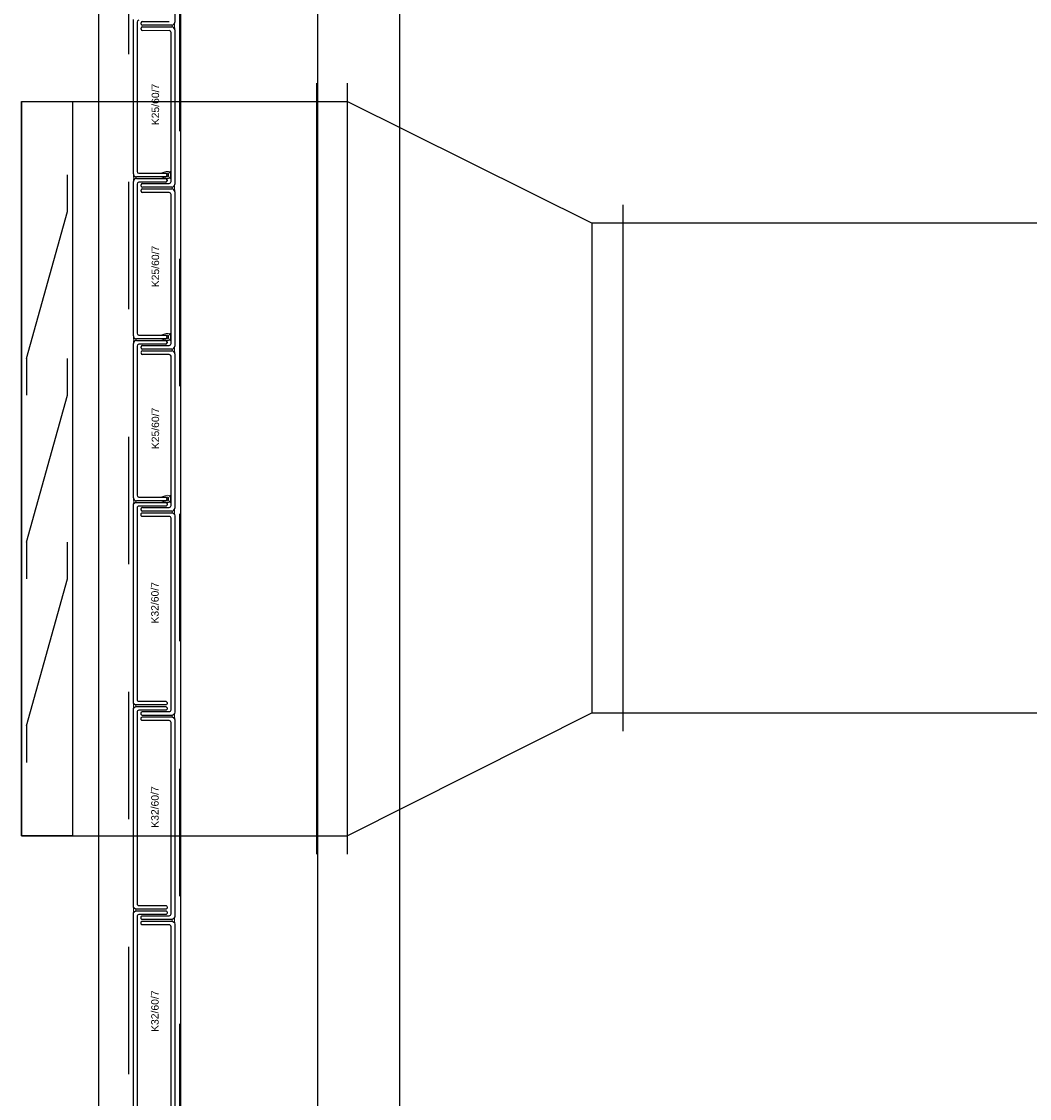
# Model space of a CAD drawing. Header units: metres. Extents: x 0 to 32.9, y 0 to 31.7.
# Tile 17 of 39: x 22.7 to 24.4, y 19.8 to 21.5. Entities that reach past the tile are written whole.
import ezdxf

# ---------------------------------------------------------------- set-up
doc = ezdxf.new("R2010")
doc.units = ezdxf.units.M
doc.linetypes.add('Dash Style-1', pattern=[0.41664, 0.20828, -0.20836])
for name, color, linetype in [('003ARCH_A', 7, 'Continuous'), ('004SON_SON', 7, 'Continuous'), ('004TGA_L', 50, 'Continuous')]:
    doc.layers.add(name, color=color, linetype=linetype)
doc.styles.add('ARIAL', font='arial.ttf')

msp = doc.modelspace()

# ---------------------------------------------------------------- linework, layer by layer
at = {"layer": '003ARCH_A', "color": 253}
for p, q in [((22.8345, 13.5245), (22.8345, 28.7852)), ((22.9683, 13.6573), (22.9683, 28.6523)), ((23.1924, 13.8848), (23.1924, 28.4248)), ((22.9587, 21.8622), (22.9587, 21.5412)), ((22.8909, 21.2934), (22.8909, 21.5454)), ((22.897, 21.5413), (22.897, 21.2974)), ((22.9037, 21.5382), (22.9037, 21.5402)), ((22.9057, 21.5422), (22.9496, 21.5422)), ((22.9037, 21.5295), (22.9037, 21.5316)), ((22.9537, 21.5362), (22.9057, 21.5362)), ((22.9057, 21.5336), (22.9537, 21.5336)), ((22.9526, 21.2806), (22.9526, 21.5245)), ((22.9587, 21.5286), (22.9587, 21.5286)), ((22.9587, 21.5286), (22.9587, 21.2765)), ((22.8909, 21.2934), (22.8909, 21.2934)), ((22.9, 21.2944), (22.9439, 21.2944)), ((22.9459, 21.2924), (22.9459, 21.2904)), ((22.8909, 21.0287), (22.8909, 21.2807)), ((22.9439, 21.2884), (22.8959, 21.2884)), ((22.8959, 21.2857), (22.9439, 21.2857)), ((22.897, 21.2767), (22.897, 21.0328)), ((22.9439, 21.2797), (22.9, 21.2797)), ((22.9037, 21.2735), (22.9037, 21.2756)), ((22.9057, 21.2776), (22.9496, 21.2776)), ((22.9459, 21.2837), (22.9459, 21.2817)), ((22.9037, 21.2648), (22.9037, 21.2669)), ((22.9537, 21.2715), (22.9057, 21.2715)), ((22.9057, 21.2689), (22.9537, 21.2689)), ((22.9496, 21.2628), (22.9057, 21.2628)), ((22.9526, 21.0159), (22.9526, 21.2598)), ((22.9587, 21.2639), (22.9587, 21.2639)), ((22.9587, 21.2639), (22.9587, 21.0119)), ((22.8909, 21.0287), (22.8909, 21.0287)), ((22.9, 21.0298), (22.9439, 21.0298)), ((22.9459, 21.0278), (22.9459, 21.0257)), ((22.8909, 20.7641), (22.8909, 21.0161)), ((22.9439, 21.0237), (22.8959, 21.0237)), ((22.8959, 21.0211), (22.9439, 21.0211)), ((22.897, 21.012), (22.897, 20.7681)), ((22.9439, 21.015), (22.9, 21.015)), ((22.9037, 21.0089), (22.9037, 21.0109)), ((22.9057, 21.0129), (22.9496, 21.0129)), ((22.9459, 21.0191), (22.9459, 21.017)), ((22.9537, 21.0069), (22.9057, 21.0069)), ((22.9057, 21.0043), (22.9537, 21.0043)), ((22.9496, 20.9982), (22.9057, 20.9982)), ((22.9526, 20.7513), (22.9526, 20.9952)), ((22.9587, 20.9993), (22.9587, 20.9993)), ((22.9587, 20.9993), (22.9587, 20.7472)), ((22.8909, 20.7641), (22.8909, 20.7641)), ((22.9, 20.7651), (22.9439, 20.7651)), ((22.9439, 20.7591), (22.8959, 20.7591)), ((22.9037, 20.7442), (22.9037, 20.7463)), ((22.9057, 20.7483), (22.9496, 20.7483)), ((22.9459, 20.7631), (22.9459, 20.7611)), ((22.9537, 20.7422), (22.9057, 20.7422))]:
    msp.add_line(p, q, dxfattribs=at)
at = {"layer": '003ARCH_A', "color": 253, "linetype": 'Dash Style-1'}
for p, q in [((22.8833, 13.5725), (22.8833, 28.7372)), ((22.9664, 28.6542), (22.9664, 13.6555))]:
    msp.add_line(p, q, dxfattribs=at)
at = {"layer": '003ARCH_A', "color": 253, "lineweight": 18}
for p, q in [((22.9037, 21.5402), (22.9037, 21.5382)), ((22.9436, 21.5422), (22.9057, 21.5422)), ((22.9037, 21.5295), (22.9037, 21.5315)), ((22.9057, 21.5335), (22.9436, 21.5335)), ((22.9496, 21.5275), (22.9057, 21.5275)), ((22.9436, 21.2775), (22.9057, 21.2775)), ((22.906, 21.2797), (22.9439, 21.2797)), ((22.9459, 21.2817), (22.9459, 21.2837)), ((22.9057, 21.2689), (22.9436, 21.2689)), ((22.9439, 21.0211), (22.906, 21.0211)), ((22.9459, 21.0171), (22.9459, 21.0191)), ((22.9037, 21.0002), (22.9037, 21.0023)), ((22.9057, 21.0069), (22.9436, 21.0069)), ((22.9057, 21.0042), (22.9436, 21.0042)), ((22.9436, 20.9982), (22.9057, 20.9982)), ((22.9439, 20.7565), (22.906, 20.7565)), ((22.906, 20.7504), (22.9439, 20.7504)), ((22.9459, 20.7524), (22.9459, 20.7544)), ((22.9037, 20.7356), (22.9037, 20.7376)), ((22.9057, 20.7396), (22.9436, 20.7396)), ((22.9436, 20.7336), (22.9057, 20.7336))]:
    msp.add_line(p, q, dxfattribs=at)
at = {"layer": '003ARCH_A', "color": 253, "linetype": 'Continuous', "lineweight": 18}
for p, q in [((22.9567, 21.5372), (22.9577, 21.5382)), ((22.9577, 21.5382), (22.9583, 21.5392)), ((22.9583, 21.5392), (22.9586, 21.5402)), ((22.9584, 21.5382), (22.9583, 21.5378)), ((22.9586, 21.5402), (22.9584, 21.5387)), ((22.9584, 21.5387), (22.9584, 21.5382)), ((22.9545, 21.5359), (22.9546, 21.5361)), ((22.9545, 21.5356), (22.9545, 21.5359)), ((22.9545, 21.5354), (22.9545, 21.5356)), ((22.9545, 21.5351), (22.9545, 21.5354)), ((22.9545, 21.5349), (22.9545, 21.5351)), ((22.9545, 21.5347), (22.9545, 21.5349)), ((22.9545, 21.5345), (22.9545, 21.5347)), ((22.9545, 21.5343), (22.9545, 21.5345)), ((22.9545, 21.5341), (22.9545, 21.5343)), ((22.9546, 21.5338), (22.9545, 21.5341)), ((22.9546, 21.5361), (22.9547, 21.5363)), ((22.9547, 21.5334), (22.9546, 21.5338)), ((22.9547, 21.5363), (22.9557, 21.5366)), ((22.9557, 21.5331), (22.9547, 21.5334)), ((22.9557, 21.5366), (22.9567, 21.5372)), ((22.9567, 21.5325), (22.9557, 21.5331)), ((22.9577, 21.5315), (22.9567, 21.5325)), ((22.9583, 21.5305), (22.9577, 21.5315)), ((22.9582, 21.5353), (22.9581, 21.5347)), ((22.9581, 21.5347), (22.9581, 21.5341)), ((22.9581, 21.5341), (22.9583, 21.5324)), ((22.9583, 21.5374), (22.9582, 21.5369)), ((22.9582, 21.5369), (22.9582, 21.5364)), ((22.9582, 21.5364), (22.9582, 21.5358)), ((22.9582, 21.5358), (22.9582, 21.5353)), ((22.9583, 21.5378), (22.9583, 21.5374)), ((22.9583, 21.5324), (22.9584, 21.5318)), ((22.9586, 21.5295), (22.9583, 21.5305)), ((22.9584, 21.5318), (22.9585, 21.5314)), ((22.9585, 21.5314), (22.9585, 21.531)), ((22.9585, 21.531), (22.9586, 21.5307)), ((22.9586, 21.5307), (22.9586, 21.5303)), ((22.9586, 21.5303), (22.9586, 21.5295)), ((22.8914, 21.2914), (22.891, 21.2924)), ((22.891, 21.2924), (22.8912, 21.2909)), ((22.8911, 21.2829), (22.891, 21.2825)), ((22.891, 21.2817), (22.8914, 21.2827)), ((22.891, 21.2825), (22.891, 21.2817)), ((22.8912, 21.284), (22.8911, 21.2837)), ((22.8911, 21.2837), (22.8911, 21.2832)), ((22.8911, 21.2832), (22.8911, 21.2829)), ((22.8912, 21.2909), (22.8913, 21.2905)), ((22.8913, 21.2846), (22.8912, 21.284)), ((22.8913, 21.2905), (22.8913, 21.29)), ((22.8913, 21.29), (22.8914, 21.2896)), ((22.8915, 21.2863), (22.8913, 21.2846)), ((22.8919, 21.2904), (22.8914, 21.2914)), ((22.8914, 21.2896), (22.8914, 21.2892)), ((22.8914, 21.2892), (22.8914, 21.2887)), ((22.8914, 21.2887), (22.8915, 21.288)), ((22.8914, 21.2827), (22.8919, 21.2837)), ((22.8915, 21.288), (22.8915, 21.2875)), ((22.8915, 21.2875), (22.8915, 21.2869)), ((22.8915, 21.2869), (22.8915, 21.2863)), ((22.893, 21.2894), (22.8919, 21.2904)), ((22.8919, 21.2837), (22.893, 21.2847)), ((22.894, 21.2888), (22.893, 21.2894)), ((22.893, 21.2847), (22.894, 21.2853)), ((22.895, 21.2885), (22.894, 21.2888)), ((22.894, 21.2853), (22.895, 21.2856)), ((22.895, 21.2884), (22.895, 21.2885)), ((22.8951, 21.2882), (22.895, 21.2884)), ((22.895, 21.2856), (22.8951, 21.2861)), ((22.8951, 21.2878), (22.8951, 21.2882)), ((22.8951, 21.2876), (22.8951, 21.2878)), ((22.8952, 21.2873), (22.8951, 21.2876)), ((22.8951, 21.2869), (22.8952, 21.2871)), ((22.8951, 21.2867), (22.8951, 21.2869)), ((22.8951, 21.2865), (22.8951, 21.2867)), ((22.8951, 21.2863), (22.8951, 21.2865)), ((22.8951, 21.2861), (22.8951, 21.2863)), ((22.8952, 21.2871), (22.8952, 21.2873)), ((22.9577, 21.2735), (22.9583, 21.2745)), ((22.9583, 21.2745), (22.9586, 21.2755)), ((22.9586, 21.2755), (22.9584, 21.2741)), ((22.9584, 21.2741), (22.9584, 21.2736)), ((22.9545, 21.2713), (22.9546, 21.2715)), ((22.9545, 21.2709), (22.9545, 21.2713)), ((22.9545, 21.2707), (22.9545, 21.2709)), ((22.9545, 21.2705), (22.9545, 21.2707)), ((22.9545, 21.2703), (22.9545, 21.2705)), ((22.9545, 21.27), (22.9545, 21.2703)), ((22.9545, 21.2699), (22.9545, 21.27)), ((22.9545, 21.2696), (22.9545, 21.2699)), ((22.9545, 21.2694), (22.9545, 21.2696)), ((22.9546, 21.2692), (22.9545, 21.2694)), ((22.9546, 21.2715), (22.9547, 21.2716)), ((22.9547, 21.2688), (22.9546, 21.2692)), ((22.9547, 21.2716), (22.9557, 21.2719)), ((22.9557, 21.2684), (22.9547, 21.2688)), ((22.9557, 21.2719), (22.9567, 21.2725)), ((22.9567, 21.2679), (22.9557, 21.2684)), ((22.9567, 21.2725), (22.9577, 21.2735)), ((22.9577, 21.2669), (22.9567, 21.2679)), ((22.9583, 21.2659), (22.9577, 21.2669)), ((22.9582, 21.2706), (22.9581, 21.27)), ((22.9581, 21.27), (22.9581, 21.2694)), ((22.9581, 21.2694), (22.9583, 21.2677)), ((22.9583, 21.2727), (22.9582, 21.2723)), ((22.9582, 21.2723), (22.9582, 21.2718)), ((22.9582, 21.2718), (22.9582, 21.2712)), ((22.9582, 21.2712), (22.9582, 21.2706)), ((22.9584, 21.2736), (22.9583, 21.2731)), ((22.9583, 21.2731), (22.9583, 21.2727)), ((22.9583, 21.2677), (22.9584, 21.2672)), ((22.9586, 21.2648), (22.9583, 21.2659)), ((22.9584, 21.2672), (22.9585, 21.2668)), ((22.9585, 21.2668), (22.9585, 21.2663)), ((22.9585, 21.2663), (22.9586, 21.266)), ((22.9586, 21.266), (22.9586, 21.2656)), ((22.9586, 21.2656), (22.9586, 21.2648)), ((22.8914, 21.0268), (22.891, 21.0278)), ((22.891, 21.0278), (22.8912, 21.0263)), ((22.8911, 21.0182), (22.891, 21.0179)), ((22.891, 21.0171), (22.8914, 21.0181)), ((22.891, 21.0179), (22.891, 21.0171)), ((22.8912, 21.0194), (22.8911, 21.019)), ((22.8911, 21.019), (22.8911, 21.0185)), ((22.8911, 21.0185), (22.8911, 21.0182)), ((22.8912, 21.0263), (22.8913, 21.0258)), ((22.8913, 21.0199), (22.8912, 21.0194)), ((22.8913, 21.0258), (22.8913, 21.0254)), ((22.8913, 21.0254), (22.8914, 21.025)), ((22.8915, 21.0216), (22.8913, 21.0199)), ((22.8919, 21.0258), (22.8914, 21.0268)), ((22.8914, 21.025), (22.8914, 21.0245)), ((22.8914, 21.0245), (22.8914, 21.024)), ((22.8914, 21.024), (22.8915, 21.0234)), ((22.8914, 21.0181), (22.8919, 21.0191)), ((22.8915, 21.0234), (22.8915, 21.0229)), ((22.8915, 21.0229), (22.8915, 21.0222)), ((22.8915, 21.0222), (22.8915, 21.0216)), ((22.893, 21.0247), (22.8919, 21.0258)), ((22.8919, 21.0191), (22.893, 21.0201)), ((22.894, 21.0242), (22.893, 21.0247)), ((22.893, 21.0201), (22.894, 21.0207)), ((22.895, 21.0238), (22.894, 21.0242)), ((22.894, 21.0207), (22.895, 21.021)), ((22.895, 21.0237), (22.895, 21.0238)), ((22.8951, 21.0235), (22.895, 21.0237)), ((22.895, 21.021), (22.8951, 21.0214)), ((22.8951, 21.0231), (22.8951, 21.0235)), ((22.8951, 21.0229), (22.8951, 21.0231)), ((22.8952, 21.0227), (22.8951, 21.0229)), ((22.8951, 21.0223), (22.8952, 21.0225)), ((22.8951, 21.0221), (22.8951, 21.0223)), ((22.8951, 21.0219), (22.8951, 21.0221)), ((22.8951, 21.0216), (22.8951, 21.0219)), ((22.8951, 21.0214), (22.8951, 21.0216)), ((22.8952, 21.0225), (22.8952, 21.0227)), ((22.9583, 21.0099), (22.9586, 21.0109)), ((22.9586, 21.0109), (22.9584, 21.0094)), ((22.9545, 21.0067), (22.9546, 21.0069)), ((22.9545, 21.0063), (22.9545, 21.0067)), ((22.9545, 21.0061), (22.9545, 21.0063)), ((22.9545, 21.0058), (22.9545, 21.0061)), ((22.9545, 21.0056), (22.9545, 21.0058)), ((22.9545, 21.0054), (22.9545, 21.0056)), ((22.9545, 21.0052), (22.9545, 21.0054)), ((22.9545, 21.005), (22.9545, 21.0052)), ((22.9545, 21.0048), (22.9545, 21.005)), ((22.9546, 21.0046), (22.9545, 21.0048)), ((22.9546, 21.0069), (22.9547, 21.007)), ((22.9547, 21.0041), (22.9546, 21.0046)), ((22.9547, 21.007), (22.9557, 21.0073)), ((22.9557, 21.0038), (22.9547, 21.0041)), ((22.9557, 21.0073), (22.9567, 21.0079)), ((22.9567, 21.0032), (22.9557, 21.0038)), ((22.9567, 21.0079), (22.9577, 21.0089)), ((22.9577, 21.0022), (22.9567, 21.0032)), ((22.9577, 21.0089), (22.9583, 21.0099)), ((22.9583, 21.0012), (22.9577, 21.0022)), ((22.9582, 21.006), (22.9581, 21.0054)), ((22.9581, 21.0054), (22.9581, 21.0048)), ((22.9581, 21.0048), (22.9583, 21.0031)), ((22.9583, 21.0081), (22.9582, 21.0077)), ((22.9582, 21.0077), (22.9582, 21.0072)), ((22.9582, 21.0072), (22.9582, 21.0065)), ((22.9582, 21.0065), (22.9582, 21.006)), ((22.9584, 21.009), (22.9583, 21.0085)), ((22.9583, 21.0085), (22.9583, 21.0081)), ((22.9583, 21.0031), (22.9584, 21.0025)), ((22.9586, 21.0002), (22.9583, 21.0012)), ((22.9584, 21.0094), (22.9584, 21.009)), ((22.9584, 21.0025), (22.9585, 21.0022)), ((22.9585, 21.0022), (22.9585, 21.0017)), ((22.9585, 21.0017), (22.9586, 21.0014)), ((22.9586, 21.0014), (22.9586, 21.001)), ((22.9586, 21.001), (22.9586, 21.0002)), ((22.8914, 20.7621), (22.891, 20.7631)), ((22.891, 20.7631), (22.8912, 20.7617)), ((22.8911, 20.7536), (22.891, 20.7532)), ((22.891, 20.7524), (22.8914, 20.7535)), ((22.891, 20.7532), (22.891, 20.7524)), ((22.8912, 20.7548), (22.8911, 20.7544)), ((22.8911, 20.7544), (22.8911, 20.7539)), ((22.8911, 20.7539), (22.8911, 20.7536)), ((22.8912, 20.7617), (22.8913, 20.7612)), ((22.8913, 20.7553), (22.8912, 20.7548)), ((22.8913, 20.7612), (22.8913, 20.7607)), ((22.8913, 20.7607), (22.8914, 20.7603)), ((22.8915, 20.757), (22.8913, 20.7553)), ((22.8919, 20.7611), (22.8914, 20.7621)), ((22.8914, 20.7603), (22.8914, 20.7599)), ((22.8914, 20.7599), (22.8914, 20.7594)), ((22.8914, 20.7594), (22.8915, 20.7588)), ((22.8914, 20.7535), (22.8919, 20.7545)), ((22.8915, 20.7588), (22.8915, 20.7582)), ((22.8915, 20.7582), (22.8915, 20.7576)), ((22.8915, 20.7576), (22.8915, 20.757)), ((22.893, 20.7601), (22.8919, 20.7611)), ((22.8919, 20.7545), (22.893, 20.7555)), ((22.894, 20.7595), (22.893, 20.7601)), ((22.893, 20.7555), (22.894, 20.756)), ((22.895, 20.7592), (22.894, 20.7595)), ((22.894, 20.756), (22.895, 20.7564)), ((22.895, 20.7591), (22.895, 20.7592)), ((22.8951, 20.7589), (22.895, 20.7591)), ((22.895, 20.7564), (22.8951, 20.7568)), ((22.8951, 20.7585), (22.8951, 20.7589)), ((22.8951, 20.7583), (22.8951, 20.7585)), ((22.8952, 20.7581), (22.8951, 20.7583)), ((22.8951, 20.7576), (22.8952, 20.7579)), ((22.8951, 20.7575), (22.8951, 20.7576)), ((22.8951, 20.7572), (22.8951, 20.7575)), ((22.8951, 20.757), (22.8951, 20.7572)), ((22.8951, 20.7568), (22.8951, 20.757)), ((22.8952, 20.7579), (22.8952, 20.7581)), ((22.9582, 20.7453), (22.9585, 20.7463)), ((22.9585, 20.7463), (22.9584, 20.7448)), ((22.9544, 20.7412), (22.9545, 20.7414)), ((22.9544, 20.741), (22.9544, 20.7412)), ((22.9544, 20.7408), (22.9544, 20.741)), ((22.9544, 20.7406), (22.9544, 20.7408)), ((22.9545, 20.7404), (22.9544, 20.7406)), ((22.9545, 20.742), (22.9546, 20.7422)), ((22.9545, 20.7416), (22.9545, 20.742)), ((22.9545, 20.7414), (22.9545, 20.7416)), ((22.9545, 20.7401), (22.9545, 20.7404)), ((22.9545, 20.7399), (22.9545, 20.7401)), ((22.9546, 20.7395), (22.9545, 20.7399)), ((22.9546, 20.7423), (22.9556, 20.7427)), ((22.9546, 20.7422), (22.9546, 20.7423)), ((22.9556, 20.7392), (22.9546, 20.7395)), ((22.9556, 20.7427), (22.9566, 20.7432)), ((22.9566, 20.7386), (22.9556, 20.7392)), ((22.9566, 20.7432), (22.9576, 20.7443)), ((22.9576, 20.7376), (22.9566, 20.7386)), ((22.9576, 20.7443), (22.9582, 20.7453)), ((22.9582, 20.7366), (22.9576, 20.7376)), ((22.9582, 20.743), (22.9581, 20.7425)), ((22.9581, 20.7425), (22.9581, 20.7419)), ((22.9581, 20.7419), (22.9581, 20.7414)), ((22.9581, 20.7414), (22.9581, 20.7407)), ((22.9581, 20.7407), (22.9581, 20.7401)), ((22.9581, 20.7401), (22.9583, 20.7384)), ((22.9583, 20.7439), (22.9582, 20.7435)), ((22.9582, 20.7435), (22.9582, 20.743)), ((22.9585, 20.7356), (22.9582, 20.7366)), ((22.9584, 20.7448), (22.9583, 20.7443)), ((22.9583, 20.7443), (22.9583, 20.7439)), ((22.9583, 20.7384), (22.9584, 20.7379)), ((22.9584, 20.7379), (22.9584, 20.7375)), ((22.9584, 20.7375), (22.9585, 20.737)), ((22.9585, 20.737), (22.9585, 20.7367)), ((22.9585, 20.7367), (22.9585, 20.7364)), ((22.9585, 20.7364), (22.9585, 20.7356)), ((22.8913, 20.4285), (22.891, 20.4295)), ((22.891, 20.4295), (22.8912, 20.428)), ((22.8911, 20.4208), (22.891, 20.4203)), ((22.891, 20.4203), (22.891, 20.42)), ((22.891, 20.42), (22.891, 20.4196)), ((22.891, 20.4188), (22.8913, 20.4198)), ((22.891, 20.4196), (22.891, 20.4188)), ((22.8913, 20.4217), (22.8911, 20.4211)), ((22.8911, 20.4211), (22.8911, 20.4208)), ((22.8912, 20.428), (22.8912, 20.4276)), ((22.8912, 20.4276), (22.8913, 20.4271)), ((22.8919, 20.4275), (22.8913, 20.4285)), ((22.8913, 20.4271), (22.8913, 20.4267)), ((22.8913, 20.4267), (22.8913, 20.4263)), ((22.8913, 20.4263), (22.8914, 20.4258)), ((22.8914, 20.4234), (22.8913, 20.4217)), ((22.8913, 20.4198), (22.8919, 20.4208)), ((22.8914, 20.4258), (22.8914, 20.4251)), ((22.8914, 20.4251), (22.8914, 20.4246)), ((22.8914, 20.4246), (22.8914, 20.424)), ((22.8914, 20.424), (22.8914, 20.4234)), ((22.8929, 20.4265), (22.8919, 20.4275)), ((22.8919, 20.4208), (22.8929, 20.4218)), ((22.8939, 20.4259), (22.8929, 20.4265)), ((22.8929, 20.4218), (22.8939, 20.4224)), ((22.8949, 20.4256), (22.8939, 20.4259)), ((22.8939, 20.4224), (22.8949, 20.4227)), ((22.895, 20.4255), (22.8949, 20.4256)), ((22.8949, 20.4227), (22.895, 20.4232)), ((22.895, 20.4253), (22.895, 20.4255)), ((22.8951, 20.4249), (22.895, 20.4253)), ((22.895, 20.4234), (22.8951, 20.4236)), ((22.895, 20.4232), (22.895, 20.4234)), ((22.8951, 20.4247), (22.8951, 20.4249)), ((22.8951, 20.4244), (22.8951, 20.4247)), ((22.8951, 20.4242), (22.8951, 20.4244)), ((22.8951, 20.424), (22.8951, 20.4242)), ((22.8951, 20.4238), (22.8951, 20.424)), ((22.8951, 20.4236), (22.8951, 20.4238)), ((22.9582, 20.4116), (22.9586, 20.4126)), ((22.9586, 20.4126), (22.9584, 20.4112)), ((22.9544, 20.4076), (22.9545, 20.4078)), ((22.9544, 20.4074), (22.9544, 20.4076)), ((22.9545, 20.4071), (22.9544, 20.4074)), ((22.9545, 20.4084), (22.9546, 20.4086)), ((22.9545, 20.408), (22.9545, 20.4084)), ((22.9545, 20.4078), (22.9545, 20.408)), ((22.9545, 20.407), (22.9545, 20.4071)), ((22.9545, 20.4067), (22.9545, 20.407)), ((22.9545, 20.4065), (22.9545, 20.4067)), ((22.9545, 20.4063), (22.9545, 20.4065)), ((22.9546, 20.4059), (22.9545, 20.4063)), ((22.9546, 20.4087), (22.9556, 20.409)), ((22.9546, 20.4086), (22.9546, 20.4087)), ((22.9556, 20.4055), (22.9546, 20.4059)), ((22.9556, 20.409), (22.9566, 20.4096)), ((22.9566, 20.405), (22.9556, 20.4055)), ((22.9566, 20.4096), (22.9577, 20.4106)), ((22.9577, 20.404), (22.9566, 20.405)), ((22.9577, 20.4106), (22.9582, 20.4116)), ((22.9582, 20.403), (22.9577, 20.404)), ((22.9582, 20.4089), (22.9581, 20.4083)), ((22.9581, 20.4083), (22.9581, 20.4077)), ((22.9581, 20.4077), (22.9581, 20.4071)), ((22.9581, 20.4071), (22.9581, 20.4065)), ((22.9581, 20.4065), (22.9583, 20.4048)), ((22.9583, 20.4102), (22.9582, 20.4098)), ((22.9582, 20.4098), (22.9582, 20.4094)), ((22.9582, 20.4094), (22.9582, 20.4089)), ((22.9586, 20.4019), (22.9582, 20.403)), ((22.9584, 20.4112), (22.9583, 20.4107)), ((22.9583, 20.4107), (22.9583, 20.4102)), ((22.9583, 20.4048), (22.9584, 20.4043)), ((22.9584, 20.4043), (22.9585, 20.4039)), ((22.9585, 20.4039), (22.9585, 20.4034)), ((22.9585, 20.4034), (22.9585, 20.4031)), ((22.9585, 20.4031), (22.9586, 20.4027)), ((22.9586, 20.4027), (22.9586, 20.4019)), ((22.8913, 20.0949), (22.891, 20.0959)), ((22.891, 20.0959), (22.8912, 20.0944)), ((22.8911, 20.0867), (22.891, 20.0864)), ((22.891, 20.0864), (22.891, 20.086)), ((22.891, 20.0852), (22.8913, 20.0862)), ((22.891, 20.086), (22.891, 20.0852)), ((22.8912, 20.0875), (22.8911, 20.0871)), ((22.8911, 20.0871), (22.8911, 20.0867)), ((22.8912, 20.0944), (22.8912, 20.0939)), ((22.8912, 20.0939), (22.8913, 20.0935)), ((22.8913, 20.0881), (22.8912, 20.0875)), ((22.8919, 20.0939), (22.8913, 20.0949)), ((22.8913, 20.0935), (22.8913, 20.0931)), ((22.8913, 20.0931), (22.8914, 20.0926)), ((22.8914, 20.0898), (22.8913, 20.0881)), ((22.8913, 20.0862), (22.8919, 20.0872)), ((22.8914, 20.0926), (22.8914, 20.0921)), ((22.8914, 20.0921), (22.8914, 20.0915)), ((22.8914, 20.0915), (22.8914, 20.091)), ((22.8914, 20.091), (22.8914, 20.0904)), ((22.8914, 20.0904), (22.8914, 20.0898)), ((22.8929, 20.0929), (22.8919, 20.0939)), ((22.8919, 20.0872), (22.8929, 20.0882)), ((22.8939, 20.0923), (22.8929, 20.0929)), ((22.8929, 20.0882), (22.8939, 20.0888)), ((22.8949, 20.092), (22.8939, 20.0923)), ((22.8939, 20.0888), (22.8949, 20.0891)), ((22.895, 20.0918), (22.8949, 20.092)), ((22.8949, 20.0891), (22.895, 20.0895)), ((22.8951, 20.0916), (22.895, 20.0918)), ((22.895, 20.0895), (22.8951, 20.0898)), ((22.8951, 20.0913), (22.8951, 20.0916)), ((22.8951, 20.0911), (22.8951, 20.0913)), ((22.8951, 20.0908), (22.8951, 20.0911)), ((22.8951, 20.0906), (22.8951, 20.0908)), ((22.8951, 20.0904), (22.8951, 20.0906)), ((22.8951, 20.0902), (22.8951, 20.0904)), ((22.8951, 20.09), (22.8951, 20.0902)), ((22.8951, 20.0898), (22.8951, 20.09)), ((22.9577, 20.077), (22.9582, 20.078)), ((22.9582, 20.078), (22.9586, 20.079)), ((22.9584, 20.0775), (22.9583, 20.0771)), ((22.9586, 20.079), (22.9584, 20.0775)), ((22.9544, 20.0739), (22.9545, 20.0742)), ((22.9544, 20.0737), (22.9544, 20.0739)), ((22.9545, 20.0735), (22.9544, 20.0737)), ((22.9545, 20.0748), (22.9546, 20.075)), ((22.9545, 20.0744), (22.9545, 20.0748)), ((22.9545, 20.0742), (22.9545, 20.0744)), ((22.9545, 20.0733), (22.9545, 20.0735)), ((22.9545, 20.0731), (22.9545, 20.0733)), ((22.9545, 20.0729), (22.9545, 20.0731)), ((22.9545, 20.0727), (22.9545, 20.0729)), ((22.9546, 20.0722), (22.9545, 20.0727)), ((22.9546, 20.0751), (22.9556, 20.0754)), ((22.9546, 20.075), (22.9546, 20.0751)), ((22.9556, 20.0719), (22.9546, 20.0722)), ((22.9556, 20.0754), (22.9566, 20.076)), ((22.9566, 20.0713), (22.9556, 20.0719)), ((22.9566, 20.076), (22.9577, 20.077)), ((22.9577, 20.0703), (22.9566, 20.0713)), ((22.9582, 20.0693), (22.9577, 20.0703)), ((22.9582, 20.0753), (22.9581, 20.0746)), ((22.9581, 20.0746), (22.9581, 20.0741)), ((22.9581, 20.0741), (22.9581, 20.0735)), ((22.9581, 20.0735), (22.9581, 20.0729)), ((22.9581, 20.0729), (22.9583, 20.0712)), ((22.9583, 20.0766), (22.9582, 20.0762)), ((22.9582, 20.0762), (22.9582, 20.0758)), ((22.9582, 20.0758), (22.9582, 20.0753)), ((22.9586, 20.0683), (22.9582, 20.0693)), ((22.9583, 20.0771), (22.9583, 20.0766)), ((22.9583, 20.0712), (22.9584, 20.0706)), ((22.9584, 20.0706), (22.9585, 20.0703)), ((22.9585, 20.0703), (22.9585, 20.0698)), ((22.9585, 20.0698), (22.9585, 20.0695)), ((22.9585, 20.0695), (22.9586, 20.0691)), ((22.9586, 20.0691), (22.9586, 20.0683))]:
    msp.add_line(p, q, dxfattribs=at)
at = {"layer": '003ARCH_A', "color": 253, "linetype": 'ByBlock'}
for p, q in [((22.7083, 21.4117), (22.7914, 21.4117)), ((22.7083, 20.2117), (22.7083, 21.4117)), ((22.7914, 21.4117), (22.7914, 20.2117)), ((22.7831, 21.2317), (22.7831, 21.2917)), ((22.7166, 20.9917), (22.7831, 21.2317)), ((22.7166, 20.9917), (22.7166, 20.9317)), ((22.7831, 20.9317), (22.7831, 20.9917)), ((22.7166, 20.6917), (22.7831, 20.9317)), ((22.7166, 20.6917), (22.7166, 20.6317)), ((22.7831, 20.6317), (22.7831, 20.6917)), ((22.7166, 20.3917), (22.7831, 20.6317)), ((22.7166, 20.3917), (22.7166, 20.3317)), ((22.7914, 20.2117), (22.7083, 20.2117))]:
    msp.add_line(p, q, dxfattribs=at)
at = {"layer": '003ARCH_A', "color": 253, "lineweight": 18}
for points in [[(22.9486, 21.2903), (22.9486, 21.29), (22.9484, 21.2895), (22.9482, 21.2891), (22.9479, 21.2888), (22.9475, 21.2886), (22.9471, 21.2884), (22.9466, 21.2884), (22.9375, 21.2883), (22.9382, 21.2881), (22.9392, 21.2877), (22.9399, 21.2874), (22.9407, 21.287), (22.9414, 21.2867), (22.9424, 21.2864), (22.9432, 21.2861), (22.9447, 21.2857), (22.9459, 21.2855, 0.153293), (22.9492, 21.2866), (22.9523, 21.2852), (22.9524, 21.2853), (22.9494, 21.2867), (22.9494, 21.2867, 0.239692), (22.9517, 21.2914), (22.9517, 21.2914), (22.9517, 21.2914, 0.239692), (22.9494, 21.2962), (22.9494, 21.2962), (22.9524, 21.2975), (22.9523, 21.2977), (22.9492, 21.2963), (22.9492, 21.2963, 0.153293), (22.9459, 21.2974), (22.9459, 21.2974), (22.9447, 21.2972), (22.9432, 21.2968), (22.9424, 21.2965), (22.9414, 21.2961), (22.9407, 21.2959), (22.9399, 21.2955), (22.9392, 21.2952), (22.9382, 21.2948), (22.9375, 21.2945), (22.9466, 21.2945), (22.9471, 21.2944), (22.9475, 21.2943), (22.9479, 21.294), (22.9482, 21.2937), (22.9484, 21.2934), (22.9486, 21.2929), (22.9486, 21.2925), (22.9486, 21.2914)], [(22.9486, 21.0257), (22.9486, 21.0253), (22.9484, 21.0249), (22.9482, 21.0245), (22.9479, 21.0242), (22.9475, 21.0239), (22.9471, 21.0238), (22.9466, 21.0237), (22.9375, 21.0237), (22.9382, 21.0234), (22.9392, 21.023), (22.9399, 21.0227), (22.9407, 21.0224), (22.9414, 21.0221), (22.9424, 21.0217), (22.9432, 21.0214), (22.9447, 21.021), (22.9459, 21.0209, 0.153293), (22.9492, 21.0219), (22.9523, 21.0205), (22.9524, 21.0207), (22.9494, 21.022), (22.9494, 21.022, 0.239692), (22.9517, 21.0268), (22.9517, 21.0268), (22.9517, 21.0268, 0.239692), (22.9494, 21.0315), (22.9494, 21.0315), (22.9524, 21.0329), (22.9523, 21.033), (22.9492, 21.0317), (22.9492, 21.0317, 0.153293), (22.9459, 21.0327), (22.9459, 21.0327), (22.9447, 21.0326), (22.9432, 21.0321), (22.9424, 21.0319), (22.9414, 21.0315), (22.9407, 21.0312), (22.9399, 21.0308), (22.9392, 21.0305), (22.9382, 21.0301), (22.9375, 21.0299), (22.9466, 21.0299), (22.9471, 21.0298), (22.9475, 21.0297), (22.9479, 21.0294), (22.9482, 21.0291), (22.9484, 21.0287), (22.9486, 21.0283), (22.9486, 21.0279), (22.9486, 21.0268)], [(22.9486, 20.7611), (22.9486, 20.7607), (22.9484, 20.7602), (22.9482, 20.7599), (22.9479, 20.7596), (22.9475, 20.7593), (22.9471, 20.7592), (22.9466, 20.7591), (22.9375, 20.7591), (22.9382, 20.7588), (22.9392, 20.7584), (22.9399, 20.7581), (22.9407, 20.7577), (22.9414, 20.7575), (22.9424, 20.7571), (22.9432, 20.7568), (22.9447, 20.7564), (22.9459, 20.7562, 0.153293), (22.9492, 20.7573), (22.9523, 20.7559), (22.9524, 20.7561), (22.9494, 20.7574), (22.9494, 20.7574, 0.239692), (22.9517, 20.7622), (22.9517, 20.7622), (22.9517, 20.7622, 0.239692), (22.9494, 20.7669), (22.9494, 20.7669), (22.9524, 20.7683), (22.9523, 20.7684), (22.9492, 20.767), (22.9492, 20.767, 0.153293), (22.9459, 20.7681), (22.9459, 20.7681), (22.9447, 20.7679), (22.9432, 20.7675), (22.9424, 20.7672), (22.9414, 20.7669), (22.9407, 20.7666), (22.9399, 20.7662), (22.9392, 20.7659), (22.9382, 20.7655), (22.9375, 20.7653), (22.9466, 20.7652), (22.9471, 20.7652), (22.9475, 20.765), (22.9479, 20.7648), (22.9482, 20.7645), (22.9484, 20.7641), (22.9486, 20.7636), (22.9486, 20.7633), (22.9486, 20.7622)]]:
    msp.add_lwpolyline(points, format="xyb", close=True, dxfattribs=at)
at = {"layer": '003ARCH_A', "color": 253}
for points in [[(22.8909, 20.4305), (22.8909, 20.7515, -0.414214), (22.8959, 20.7565), (22.9439, 20.7565, -0.414214), (22.9459, 20.7545), (22.9459, 20.7524, -0.414214), (22.9439, 20.7504), (22.8999, 20.7504, 0.414214), (22.8969, 20.7474), (22.8969, 20.4345, 0.414214), (22.8999, 20.4315), (22.9439, 20.4315, -0.414214), (22.9459, 20.4295), (22.9459, 20.4275, -0.198912), (22.9453, 20.426, -0.198912), (22.9439, 20.4255), (22.8959, 20.4255, -0.198912), (22.8923, 20.4269, -0.198912), (22.8909, 20.4305)], [(22.9586, 20.7346), (22.9586, 20.4136, -0.414214), (22.9536, 20.4086), (22.9056, 20.4086, -0.414214), (22.9036, 20.4106), (22.9036, 20.4127, -0.414214), (22.9056, 20.4147), (22.9496, 20.4147, 0.414214), (22.9526, 20.4177), (22.9526, 20.7306, 0.414214), (22.9496, 20.7336), (22.9056, 20.7336, -0.414214), (22.9036, 20.7356), (22.9036, 20.7376, -0.198912), (22.9042, 20.739, -0.198912), (22.9056, 20.7396), (22.9536, 20.7396, -0.198912), (22.9572, 20.7382, -0.198912), (22.9586, 20.7346)], [(22.8909, 20.0968), (22.8909, 20.4178, -0.414214), (22.8959, 20.4228), (22.9439, 20.4228, -0.414214), (22.9459, 20.4208), (22.9459, 20.4188, -0.414214), (22.9439, 20.4168), (22.8999, 20.4168, 0.414214), (22.8969, 20.4138), (22.8969, 20.1009, 0.414214), (22.8999, 20.0979), (22.9439, 20.0979, -0.414214), (22.9459, 20.0959), (22.9459, 20.0938, -0.198912), (22.9453, 20.0924, -0.198912), (22.9439, 20.0918), (22.8959, 20.0918, -0.198912), (22.8923, 20.0933, -0.198912), (22.8909, 20.0968)], [(22.9587, 20.401), (22.9587, 20.08, -0.414214), (22.9537, 20.075), (22.9057, 20.075, -0.414214), (22.9037, 20.077), (22.9037, 20.0791, -0.414214), (22.9057, 20.0811), (22.9496, 20.0811, 0.414214), (22.9526, 20.0841), (22.9526, 20.3969, 0.414214), (22.9496, 20.3999), (22.9057, 20.3999, -0.414214), (22.9037, 20.4019), (22.9037, 20.404, -0.198912), (22.9043, 20.4054, -0.198912), (22.9057, 20.406), (22.9537, 20.406, -0.198912), (22.9572, 20.4045, -0.198912), (22.9587, 20.401)], [(22.8909, 19.7632), (22.8909, 20.0842, -0.414214), (22.8959, 20.0892), (22.9439, 20.0892, -0.414214), (22.9459, 20.0872), (22.9459, 20.0851, -0.414214), (22.9439, 20.0831), (22.8999, 20.0831, 0.414214), (22.8969, 20.0801), (22.8969, 19.7673, 0.414214), (22.8999, 19.7643), (22.9439, 19.7643, -0.414214), (22.9459, 19.7623), (22.9459, 19.7602, -0.198912), (22.9453, 19.7588, -0.198912), (22.9439, 19.7582), (22.8959, 19.7582, -0.198912), (22.8923, 19.7597, -0.198912), (22.8909, 19.7632)], [(22.9587, 20.0674), (22.9587, 19.7464, -0.414214), (22.9537, 19.7414), (22.9057, 19.7414, -0.414214), (22.9037, 19.7434), (22.9037, 19.7454, -0.414214), (22.9057, 19.7474), (22.9496, 19.7474, 0.414214), (22.9526, 19.7504), (22.9526, 20.0633, 0.414214), (22.9496, 20.0663), (22.9057, 20.0663, -0.414214), (22.9037, 20.0683), (22.9037, 20.0704, -0.198912), (22.9043, 20.0718, -0.198912), (22.9057, 20.0724), (22.9537, 20.0724, -0.198912), (22.9572, 20.0709, -0.198912), (22.9587, 20.0674)]]:
    msp.add_lwpolyline(points, format="xyb", close=True, dxfattribs=at)
at = {"layer": '003ARCH_A', "color": 253, "lineweight": 18}
for points in [[(22.9435, 20.7483), (22.9057, 20.7483, 0.414214), (22.9036, 20.7463), (22.9036, 20.7443, 0.414214), (22.9057, 20.7422), (22.9435, 20.7422)], [(22.9436, 20.4146), (22.9057, 20.4146, 0.414214), (22.9037, 20.4126), (22.9037, 20.4106, 0.414214), (22.9057, 20.4086), (22.9436, 20.4086)], [(22.906, 20.4168), (22.9439, 20.4168, 0.414214), (22.9459, 20.4188), (22.9459, 20.4208, 0.414214), (22.9439, 20.4228), (22.906, 20.4228)], [(22.9435, 20.3999), (22.9057, 20.3999, -0.414214), (22.9036, 20.4019), (22.9036, 20.404, -0.414214), (22.9057, 20.406), (22.9435, 20.406)], [(22.9436, 20.081), (22.9057, 20.081, 0.414214), (22.9037, 20.079), (22.9037, 20.077, 0.414214), (22.9057, 20.075), (22.9436, 20.075)], [(22.906, 20.0832), (22.9439, 20.0832, 0.414214), (22.9459, 20.0852), (22.9459, 20.0872, 0.414214), (22.9439, 20.0892), (22.906, 20.0892)], [(22.9436, 20.0663), (22.9057, 20.0663, -0.414214), (22.9037, 20.0683), (22.9037, 20.0703, -0.414214), (22.9057, 20.0723), (22.9436, 20.0723)]]:
    msp.add_lwpolyline(points, format="xyb", dxfattribs=at)
at = {"layer": '003ARCH_A', "color": 253}
for centre, radius, start, end in [((22.9, 21.5413), 0.003, 90, 180), ((22.9057, 21.5402), 0.002, 90, 180), ((22.9057, 21.5382), 0.002, 180, 270), ((22.9537, 21.5412), 0.005, 270, 0), ((22.9057, 21.5316), 0.002, 90, 180), ((22.9057, 21.5295), 0.002, 180, 270), ((22.9496, 21.5245), 0.003, 0, 90), ((22.9537, 21.5286), 0.005, 0, 90), ((22.8959, 21.2934), 0.005, 180, 270), ((22.9, 21.2974), 0.003, 180, 270), ((22.9439, 21.2924), 0.002, 0, 90), ((22.8959, 21.2807), 0.005, 90, 180), ((22.9, 21.2767), 0.003, 90, 180), ((22.9057, 21.2756), 0.002, 90, 180), ((22.9439, 21.2904), 0.002, 270, 360), ((22.9439, 21.2837), 0.002, 0, 90), ((22.9439, 21.2817), 0.002, 270, 0), ((22.9496, 21.2806), 0.003, 270, 0), ((22.9537, 21.2765), 0.005, 270, 0), ((22.9057, 21.2735), 0.002, 180, 270), ((22.9057, 21.2669), 0.002, 90, 180), ((22.9057, 21.2648), 0.002, 180, 270), ((22.9496, 21.2598), 0.003, 0, 90), ((22.9537, 21.2639), 0.005, 0, 90), ((22.8959, 21.0287), 0.005, 180, 270), ((22.9, 21.0328), 0.003, 180, 270), ((22.9439, 21.0278), 0.002, 0, 90), ((22.8959, 21.0161), 0.005, 90, 180), ((22.9, 21.012), 0.003, 90, 180), ((22.9057, 21.0109), 0.002, 90, 180), ((22.9439, 21.0257), 0.002, 270, 360), ((22.9439, 21.0191), 0.002, 0, 90), ((22.9439, 21.017), 0.002, 270, 0), ((22.9496, 21.0159), 0.003, 270, 0), ((22.9537, 21.0119), 0.005, 270, 0), ((22.9057, 21.0089), 0.002, 180, 270), ((22.9057, 21.0023), 0.002, 90, 180), ((22.9057, 21.0002), 0.002, 180, 270), ((22.9496, 20.9952), 0.003, 0, 90), ((22.9537, 20.9993), 0.005, 0, 90), ((22.8959, 20.7641), 0.005, 180, 270), ((22.9, 20.7681), 0.003, 180, 270), ((22.9439, 20.7631), 0.002, 0, 90), ((22.9057, 20.7463), 0.002, 90, 180), ((22.9439, 20.7611), 0.002, 270, 360), ((22.9496, 20.7513), 0.003, 270, 0), ((22.9537, 20.7472), 0.005, 270, 0), ((22.9057, 20.7442), 0.002, 180, 270)]:
    msp.add_arc(centre, radius, start, end, dxfattribs=at)
at = {"layer": '003ARCH_A', "color": 253, "lineweight": 18}
for centre, start, end in [((22.9057, 21.5402), 90, 180), ((22.9057, 21.5382), 180, 270), ((22.9057, 21.5315), 90, 180), ((22.9057, 21.5295), 180, 270), ((22.9057, 21.2755), 90, 180), ((22.9439, 21.2837), 0, 90), ((22.9439, 21.2817), 270, 0), ((22.9057, 21.2735), 180, 270), ((22.9057, 21.2669), 90, 180), ((22.9057, 21.2648), 180, 270), ((22.9057, 21.0109), 90, 180), ((22.9439, 21.0191), 0, 90), ((22.9439, 21.0171), 270, 0), ((22.9057, 21.0089), 180, 270), ((22.9057, 21.0022), 90, 180), ((22.9057, 21.0002), 180, 270), ((22.9439, 20.7544), 0, 90), ((22.9439, 20.7524), 270, 0), ((22.9057, 20.7376), 90, 180), ((22.9057, 20.7356), 180, 270)]:
    msp.add_arc(centre, 0.00201, start, end, dxfattribs=at)
at = {"layer": '004SON_SON', "color": 106}
for p, q in [((23.1905, 20.1817), (23.1905, 21.4417)), ((23.2405, 20.1817), (23.2405, 21.4417)), ((22.7083, 21.4117), (23.2405, 21.4117)), ((22.7083, 21.4117), (22.7083, 20.2117)), ((23.2405, 21.4117), (23.6405, 21.2129)), ((23.6905, 21.2429), (23.6905, 20.3829)), ((23.6405, 20.4129), (23.6405, 21.2129)), ((26.0013, 21.2129), (23.6405, 21.2129)), ((26.2263, 21.2129), (23.6905, 21.2129)), ((23.6405, 20.4129), (23.2405, 20.2117)), ((23.6405, 20.4129), (27.0563, 20.4129)), ((22.7083, 20.2117), (23.2405, 20.2117))]:
    msp.add_line(p, q, dxfattribs=at)
at = {"layer": '004TGA_L', "color": 70}
msp.add_line((23.3261, 18.7095), (23.3261, 25.0095), dxfattribs=at)

# ---------------------------------------------------------------- texts
at = {"layer": '003ARCH_A', "color": 253, "linetype": 'Continuous', "style": 'ARIAL'}
for p in [(22.933, 21.3728), (22.933, 21.1081), (22.933, 20.8435)]:
    msp.add_text('K25/60/7', height=0.01212, rotation=90, dxfattribs=at).set_placement(p)
at = {"layer": '003ARCH_A', "color": 253, "char_height": 0.01212, "attachment_point": 3, "rotation": 90, "line_spacing_factor": 0.967741, "style": 'ARIAL'}
for insert in [(22.9201, 20.6264), (22.9201, 20.2927), (22.9201, 19.9591)]:
    msp.add_mtext('K32/60/7', dxfattribs=dict(at, insert=insert))

doc.saveas('drawing.dxf')
